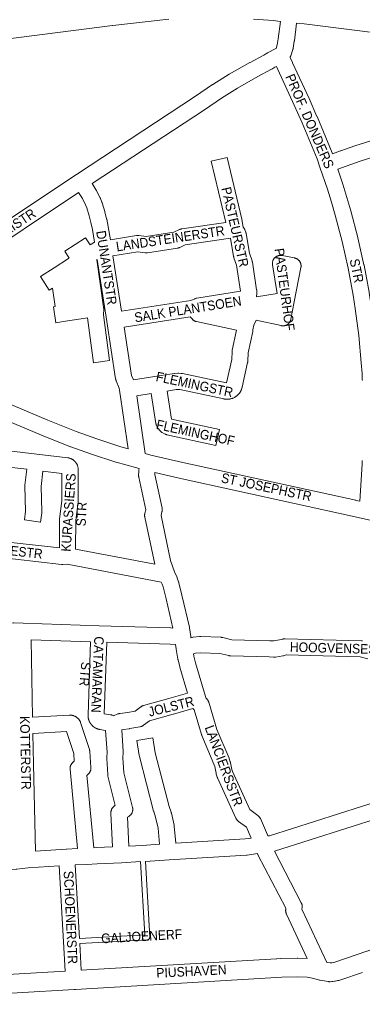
# Model space of a CAD drawing. Header units: metres. Extents: x 123819 to 142731, y 393440 to 405763.
# Tile 164 of 256: x 134717 to 134992, y 395984 to 396775. Entities that reach past the tile are written whole.
import ezdxf
from ezdxf.enums import TextEntityAlignment as Align

# ---------------------------------------------------------------- set-up
doc = ezdxf.new("R2010")
doc.units = ezdxf.units.M
doc.header["$MEASUREMENT"] = 0
for name, color, linetype, lineweight in [('gs-anno-wegen algemeen tekst', 7, 'Continuous', 0), ('gs-knt-aanvullende hoofdweg', 7, 'Continuous', 0), ('gs-knt-paden', 7, 'Continuous', 0), ('gs-knt-wegen algemeen', 7, 'Continuous', 0)]:
    doc.layers.add(name, color=color, linetype=linetype, lineweight=lineweight)
doc.styles.add('Style-Arial', font='arial.ttf')

msp = doc.modelspace()

# ---------------------------------------------------------------- linework, layer by layer
at = {"layer": 'gs-knt-aanvullende hoofdweg', "color": 7, "linetype": 'Continuous', "flags": 128}
for points in [[(134836.58, 396775.69), (134791.39, 396770.6), (134791.36, 396770.6), (134705.41, 396759.72), (134667.43, 396754.76), (134667.37, 396754.75), (134652.08, 396752.89), (134651.85, 396752.86), (134651.63, 396752.85), (134651.62, 396752.84), (134651.53, 396752.84), (134641.73, 396752.23), (134627.67, 396751.39), (134627.67, 396751.39), (134627.5, 396751.39), (134614.67, 396750.91), (134614.53, 396750.91), (134604.94, 396750.74)], [(134926.23, 396773.92), (134925.92, 396773.97), (134922.26, 396774.54), (134920.7, 396774.78), (134904.59, 396775.92)], [(135030.66, 396762.36), (135025, 396762.38), (135024.64, 396762.39), (135024.29, 396762.42), (135013.16, 396763.52), (135013, 396763.54), (135012.97, 396763.54), (134985.75, 396766.85), (134985.75, 396766.85), (134985.68, 396766.86), (134945.37, 396772.11), (134939.2, 396772.67)], [(134963.56, 396018.1), (134966.12, 396017.66), (134967.61, 396017.78), (134968.92, 396018.05), (134969.95, 396018.38), (134969.96, 396018.39), (134995.77, 396027.15), (134995.8, 396027.16), (134995.81, 396027.17), (135002.04, 396029.62), (135002.07, 396029.63), (135021.84, 396037.29), (135021.85, 396037.29), (135039.27, 396044.68), (135039.35, 396044.71), (135044.02, 396046.62)], [(134766.1, 396011.73), (134923.11, 396021.07), (134923.24, 396021.07), (134926.46, 396021.21), (134926.59, 396021.21), (134926.72, 396021.22), (134939.62, 396021.54), (134939.85, 396021.54), (134940.08, 396021.54), (134947.71, 396021.26)], [(134957.75, 396003.91), (134952.97, 396005.13), (134947.71, 396006.23), (134939.77, 396006.52), (134927.22, 396006.2), (134761.44, 395996.41), (134761.43, 395996.41), (134760.47, 395996.35), (134760.46, 395996.35), (134622.64, 395988.37), (134622.6, 395988.37), (134585.08, 395986.4), (134584.74, 395986.39), (134584.39, 395986.39), (134584.05, 395986.42), (134583.71, 395986.45), (134581.93, 395986.69), (134583.81, 395953.98)], [(134628.27, 396003.74), (134753.1, 396010.97)], [(134992.25, 396010.02), (134974.73, 396004.14), (134974.71, 396004.14), (134974.64, 396004.11), (134973.16, 396003.63), (134972.88, 396003.55), (134972.8, 396003.52), (134972.73, 396003.51), (134972.6, 396003.47), (134972.45, 396003.44), (134972.32, 396003.41), (134971.4, 396003.21), (134971.16, 396003.16), (134970.17, 396002.97), (134970.05, 396002.95), (134970, 396002.94), (134969.88, 396002.92), (134969.62, 396002.88), (134969.59, 396002.88), (134968.24, 396002.71), (134967.94, 396002.68), (134967.63, 396002.66), (134966.11, 396002.59), (134966.07, 396002.59), (134965.78, 396002.58), (134965.75, 396002.58), (134965.45, 396002.59), (134965.42, 396002.59), (134965.11, 396002.61), (134965.1, 396002.61), (134964.78, 396002.65), (134964.78, 396002.65), (134964.46, 396002.7), (134958.29, 396003.79)], [(134958.29, 396003.79), (134958.29, 396003.79), (134958.11, 396003.83), (134957.93, 396003.87), (134957.84, 396003.89), (134957.75, 396003.91), (134957.75, 396003.91)], [(134958.29, 396003.79), (134958.29, 396003.79), (134958.11, 396003.83), (134957.93, 396003.87), (134957.84, 396003.89), (134957.75, 396003.91), (134957.75, 396003.91)]]:
    msp.add_lwpolyline(points, dxfattribs=at)
at = {"layer": 'gs-knt-paden', "color": 7, "linetype": 'Continuous', "flags": 128}
for points in [[(134817.79, 396099.25), (134821.24, 396038.43), (134821.24, 396038.34), (134821.24, 396038.24), (134821.23, 396038.15), (134821.22, 396038.05), (134821.21, 396037.96), (134821.19, 396037.86), (134821.17, 396037.77), (134821.14, 396037.68), (134821.1, 396037.59), (134821.07, 396037.5), (134821.03, 396037.41), (134820.98, 396037.33), (134820.93, 396037.25), (134820.88, 396037.17), (134820.82, 396037.09), (134820.76, 396037.02), (134820.7, 396036.95), (134820.63, 396036.88), (134820.56, 396036.81), (134820.49, 396036.75), (134820.41, 396036.69), (134820.33, 396036.64), (134820.25, 396036.59), (134820.17, 396036.54), (134820.08, 396036.5), (134820, 396036.46), (134819.91, 396036.43), (134819.82, 396036.4), (134819.72, 396036.37), (134819.63, 396036.35), (134819.54, 396036.33), (134819.44, 396036.32), (134819.35, 396036.31), (134764.88, 396033.22)], [(134764.65, 396037.24), (134817.11, 396040.21), (134813.78, 396099)]]:
    msp.add_lwpolyline(points, dxfattribs=at)
at = {"layer": 'gs-knt-wegen algemeen', "color": 7, "linetype": 'Continuous', "flags": 128}
for points in [[(134668.31, 396588.58), (134762.17, 396650.94), (134762.2, 396650.96), (134857.85, 396713.81), (134871.58, 396723.23), (134871.83, 396723.39), (134884.9, 396731.5), (134885.13, 396731.64), (134901.69, 396740.98), (134901.8, 396741.04), (134912.86, 396747), (134915.33, 396748.47), (134915.52, 396748.58), (134915.71, 396748.68), (134922.51, 396752.14), (134922.77, 396752.34), (134923.72, 396755.12), (134924.5, 396759.99), (134926.23, 396773.92)], [(134939.2, 396772.67), (134937.41, 396758.27), (134937.37, 396758.04), (134936.49, 396752.52), (134936.44, 396752.25), (134936.38, 396751.98), (134936.31, 396751.72), (134936.22, 396751.45)], [(134936.22, 396751.45), (134934.46, 396746.27), (134934.36, 396745.99), (134934.24, 396745.71), (134934.12, 396745.44), (134933.98, 396745.18), (134933.94, 396745.11)], [(134933.94, 396745.11), (134935.97, 396740.91), (134936.03, 396740.8), (134949.22, 396712.17), (134949.27, 396712.06), (134955.59, 396697.62), (134955.64, 396697.5), (134967.73, 396668.4), (134967.84, 396668.11), (134968.04, 396667.55)], [(134923.02, 396737.79), (134921.81, 396737.17), (134919.39, 396735.74), (134919.15, 396735.6), (134908.03, 396729.61), (134891.65, 396720.37), (134878.82, 396712.4), (134865.16, 396703.04), (134865.05, 396702.97), (134774.78, 396643.65)], [(134992.06, 396485.47), (134992.04, 396486.04), (134992.01, 396486.6), (134991.99, 396487.17), (134991.96, 396487.74), (134991.93, 396488.31), (134991.9, 396488.88), (134991.88, 396489.45), (134991.85, 396490.02), (134991.82, 396490.59), (134991.79, 396491.15), (134991.21, 396499.72), (134989.16, 396521.58), (134986.32, 396543.35), (134984.63, 396554.12), (134980.62, 396575.7), (134975.84, 396597.09), (134970.28, 396618.33), (134967.23, 396628.82), (134963.99, 396639.27), (134958, 396657.02), (134955.64, 396663.54), (134943.64, 396692.45), (134937.37, 396706.78), (134924.23, 396735.29), (134923.02, 396737.79)], [(134968.04, 396667.55), (134974.59, 396669.98), (134974.7, 396670.02), (134985.95, 396673.95), (134986.11, 396674.01), (135003.22, 396679.52)], [(135007.14, 396667.1), (134990.18, 396661.64), (134979.06, 396657.75), (134972.34, 396655.26)], [(134972.34, 396655.26), (134976.35, 396643.36), (134976.4, 396643.21), (134979.69, 396632.63), (134979.72, 396632.51), (134982.81, 396621.87), (134982.86, 396621.71), (134988.47, 396600.27), (134988.52, 396600.04), (134993.35, 396578.42), (134993.4, 396578.19), (134997.44, 396556.41), (134997.47, 396556.24), (134999.2, 396545.29), (134999.22, 396545.12), (135002.09, 396523.15), (135002.11, 396522.91), (135003.58, 396507.23)], [(134774.78, 396643.65), (134778.12, 396638.54), (134778.24, 396638.35), (134778.35, 396638.15), (134778.46, 396637.95), (134781.33, 396632.37), (134781.47, 396632.09), (134781.59, 396631.8), (134782.75, 396628.88), (134782.85, 396628.61), (134782.94, 396628.34), (134785.02, 396621.41), (134785.1, 396621.11), (134786.53, 396615.37), (134786.58, 396615.16), (134787.81, 396609.37), (134787.87, 396609.06), (134789.56, 396598.65)], [(134763.91, 396636.47), (134675.45, 396577.69)], [(134789.56, 396598.65), (134810.57, 396601.89), (134810.88, 396601.93), (134811.18, 396601.95), (134811.49, 396601.96), (134811.8, 396601.96), (134812.11, 396601.94), (134812.42, 396601.91), (134818.28, 396601.13), (134840.55, 396604.59), (134844.96, 396606.73), (134845.22, 396606.85), (134845.48, 396606.96), (134845.75, 396607.06), (134846.03, 396607.14), (134846.3, 396607.21), (134846.58, 396607.27), (134846.86, 396607.32), (134882.39, 396612.54)], [(134897.64, 396606.57), (134898.32, 396604.77), (134898.42, 396604.48), (134898.51, 396604.17), (134898.59, 396603.87), (134898.65, 396603.56), (134901.33, 396587.79), (134903.4, 396581.7), (134903.49, 396581.43), (134903.56, 396581.16), (134903.62, 396580.89), (134903.67, 396580.61), (134907.11, 396558.49), (134907.13, 396558.4), (134907.14, 396558.32), (134907.15, 396558.24), (134907.16, 396558.16), (134907.17, 396558.08), (134907.18, 396558), (134907.19, 396557.91), (134907.2, 396557.83), (134907.21, 396557.75), (134907.21, 396557.67), (134907.22, 396557.59), (134907.23, 396557.5), (134907.23, 396557.42), (134907.24, 396557.34), (134907.24, 396557.26), (134907.25, 396557.17), (134907.25, 396557.09), (134907.25, 396557.01), (134907.26, 396556.93), (134907.26, 396556.84), (134907.26, 396556.76), (134907.26, 396556.68), (134907.26, 396556.6), (134907.26, 396556.51), (134907.26, 396556.43), (134907.26, 396556.35), (134907.26, 396556.27), (134907.25, 396556.18), (134907.25, 396556.1), (134907.25, 396556.02), (134907.24, 396555.94), (134907.24, 396555.85), (134907.23, 396555.77), (134907.23, 396555.69), (134907.22, 396555.61), (134906.99, 396552.72)], [(134886.06, 396599.92), (134849.76, 396594.59), (134845.38, 396592.45), (134845.12, 396592.33), (134844.86, 396592.23), (134844.6, 396592.13), (134844.34, 396592.05), (134844.07, 396591.98), (134843.8, 396591.92), (134843.52, 396591.87), (134819.35, 396588.12), (134819.04, 396588.08), (134818.73, 396588.05), (134818.42, 396588.04), (134818.11, 396588.05), (134817.8, 396588.07), (134817.5, 396588.1), (134811.63, 396588.88), (134791.6, 396585.79)], [(134894.14, 396557.18), (134890.89, 396578.05), (134888.84, 396584.09), (134888.76, 396584.34), (134888.69, 396584.59), (134888.63, 396584.84), (134888.58, 396585.1), (134886.06, 396599.92)], [(134791.6, 396585.79), (134798.49, 396541.26)], [(134906.99, 396552.72), (134923.5, 396555.35), (134919.83, 396578.48), (134919.79, 396578.79), (134919.76, 396579.1), (134919.75, 396579.42), (134919.76, 396579.73), (134919.77, 396580.04), (134919.81, 396580.35), (134919.86, 396580.66), (134919.92, 396580.97), (134920, 396581.27), (134920.09, 396581.57), (134920.19, 396581.86), (134920.31, 396582.15), (134920.45, 396582.43), (134920.59, 396582.71), (134920.76, 396582.97), (134920.93, 396583.23), (134921.11, 396583.49), (134921.31, 396583.73), (134921.52, 396583.96), (134921.74, 396584.18), (134921.97, 396584.4), (134922.21, 396584.6), (134922.46, 396584.78), (134922.71, 396584.96), (134922.98, 396585.12), (134923.25, 396585.28), (134923.53, 396585.41), (134923.82, 396585.54), (134924.11, 396585.65), (134924.41, 396585.74), (134924.71, 396585.83), (134925.02, 396585.89), (134925.32, 396585.95), (134925.63, 396585.98), (134925.95, 396586.01), (134926.26, 396586.01), (134926.57, 396586.01), (134926.88, 396585.98), (134927.19, 396585.95), (134927.5, 396585.89), (134937.54, 396583.95), (134937.84, 396583.88), (134938.14, 396583.8), (134938.43, 396583.71), (134938.72, 396583.6), (134939.01, 396583.48), (134939.29, 396583.34), (134939.56, 396583.19), (134939.82, 396583.03), (134940.08, 396582.86), (134940.33, 396582.67), (134940.57, 396582.48), (134940.8, 396582.27), (134941.01, 396582.05), (134941.22, 396581.82), (134941.42, 396581.58), (134941.61, 396581.33), (134941.78, 396581.07), (134941.94, 396580.81), (134942.09, 396580.54), (134942.22, 396580.26), (134942.34, 396579.97), (134942.45, 396579.68), (134942.55, 396579.39), (134942.63, 396579.09), (134942.69, 396578.79), (134942.74, 396578.48), (134942.78, 396578.17), (134942.8, 396577.86), (134942.81, 396577.55), (134942.8, 396577.24), (134942.78, 396576.93), (134942.74, 396576.63), (134942.69, 396576.32), (134937.34, 396548.7), (134934.63, 396534.71)], [(134798.49, 396541.26), (134854.21, 396549.9), (134857.47, 396551.25), (134857.76, 396551.37), (134858.05, 396551.46), (134858.35, 396551.55), (134858.65, 396551.62), (134858.95, 396551.67), (134894.14, 396557.18)], [(134890.86, 396525.85), (134858.78, 396532.82), (134858.49, 396532.89), (134858.2, 396532.97), (134857.92, 396533.07), (134857.64, 396533.18), (134857.37, 396533.3), (134857.1, 396533.43), (134856.84, 396533.58), (134856.58, 396533.74), (134856.34, 396533.91), (134856.1, 396534.09), (134855.87, 396534.28), (134855.65, 396534.49), (134855.44, 396534.7), (134853.6, 396536.63), (134800.49, 396528.4)], [(134934.63, 396534.7), (134934.61, 396534.64), (134934.58, 396534.48), (134934.54, 396534.33), (134934.5, 396534.17), (134934.46, 396534.02), (134934.41, 396533.87), (134934.35, 396533.72), (134934.3, 396533.57), (134934.24, 396533.42), (134934.17, 396533.27), (134934.11, 396533.13), (134934.04, 396532.98), (134933.96, 396532.84), (134933.88, 396532.7), (134933.8, 396532.56), (134933.72, 396532.43), (134933.63, 396532.3), (134933.54, 396532.16), (134933.44, 396532.04), (134933.35, 396531.91), (134933.25, 396531.79), (134933.14, 396531.66), (134933.04, 396531.54), (134932.93, 396531.43), (134932.81, 396531.31), (134932.7, 396531.2), (134932.58, 396531.1), (134932.46, 396530.99), (134932.34, 396530.89), (134932.21, 396530.79), (134932.09, 396530.69), (134931.96, 396530.6), (134931.82, 396530.51), (134931.69, 396530.42), (134931.55, 396530.34), (134931.41, 396530.26), (134931.27, 396530.19), (134931.13, 396530.11), (134930.99, 396530.04), (134930.84, 396529.98), (134930.69, 396529.92), (134930.55, 396529.86), (134930.4, 396529.8), (134930.24, 396529.75), (134930.09, 396529.7), (134929.94, 396529.66), (134929.78, 396529.62), (134929.63, 396529.59), (134929.47, 396529.55), (134929.31, 396529.52), (134929.16, 396529.5), (134929, 396529.48), (134928.84, 396529.46), (134928.68, 396529.45), (134928.52, 396529.44), (134928.36, 396529.44), (134928.2, 396529.44), (134928.04, 396529.44), (134927.88, 396529.45), (134927.72, 396529.46), (134927.56, 396529.47), (134927.4, 396529.49), (134927.25, 396529.51), (134927.09, 396529.54), (134926.86, 396529.58), (134906.66, 396533.95), (134904.92, 396529.92), (134904.1, 396526.33), (134904.1, 396526.03), (134904.09, 396525.74), (134904.06, 396525.44), (134904.02, 396525.14), (134903.96, 396524.85), (134900.3, 396507.63), (134900.01, 396501.15), (134899.99, 396500.87), (134899.96, 396500.6), (134899.92, 396500.32), (134899.86, 396500.04), (134895.52, 396480.25), (134895.46, 396480.01), (134895.39, 396479.77), (134895.32, 396479.53), (134894.87, 396478.24), (134894.78, 396477.99), (134894.68, 396477.74), (134894.57, 396477.5), (134894.44, 396477.26), (134894.31, 396477.03), (134893.75, 396476.09), (134893.61, 396475.86), (134893.45, 396475.63), (134893.29, 396475.41), (134893.11, 396475.19), (134892.93, 396474.99), (134892.74, 396474.79), (134892.54, 396474.6), (134890.8, 396473.02), (134890.62, 396472.86), (134890.56, 396472.81), (134890.38, 396472.66), (134890.31, 396472.61), (134890.12, 396472.47), (134890.05, 396472.43), (134889.85, 396472.3), (134889.78, 396472.26), (134889.57, 396472.14), (134889.5, 396472.1), (134889.29, 396471.99)], [(134934.63, 396534.71), (134934.63, 396534.71), (134934.63, 396534.7)], [(134934.63, 396534.71), (134934.63, 396534.71), (134934.63, 396534.7)], [(134800.49, 396528.4), (134806.49, 396489.63), (134808.02, 396486)], [(134882.91, 396483.56), (134887.03, 396502.29), (134887.31, 396508.75), (134887.33, 396509.02), (134887.36, 396509.28), (134887.4, 396509.55), (134887.45, 396509.81), (134890.86, 396525.85)], [(134808.02, 396486), (134826.82, 396488.92), (134840.7, 396491.07), (134840.94, 396491.11), (134841.19, 396491.13), (134843.73, 396491.33), (134844.01, 396491.35), (134844.29, 396491.35), (134844.57, 396491.34), (134846.41, 396491.25), (134846.67, 396491.23), (134846.93, 396491.2), (134847.19, 396491.16), (134847.44, 396491.11), (134882.81, 396483.56), (134882.91, 396483.56)], [(134681.36, 396477.94), (134739.14, 396453.68), (134762.14, 396444.52), (134778.52, 396438.79), (134797.86, 396432.37), (134803.71, 396430.75)], [(134822.39, 396475.05), (134810.72, 396473.24)], [(134810.72, 396473.24), (134817.41, 396426.96)], [(134874.35, 396433.36), (134874.35, 396433.36), (134834.92, 396441.97), (134834.62, 396442.05), (134834.31, 396442.14), (134834.02, 396442.24), (134833.72, 396442.36), (134833.43, 396442.5), (134833.15, 396442.64), (134831.25, 396443.7), (134830.99, 396443.85), (134830.74, 396444.01), (134830.5, 396444.18), (134830.27, 396444.37), (134830.04, 396444.56), (134829.83, 396444.77), (134829.62, 396444.98), (134829.42, 396445.2), (134828.02, 396446.87), (134827.84, 396447.1), (134827.66, 396447.34), (134827.5, 396447.59), (134827.34, 396447.85), (134827.2, 396448.11), (134827.07, 396448.38), (134826.62, 396449.37), (134826.51, 396449.64), (134826.41, 396449.92), (134826.32, 396450.2), (134826.24, 396450.48), (134826.17, 396450.77), (134826.12, 396451.06), (134822.39, 396475.05)], [(134889.29, 396471.99), (134888.14, 396471.42), (134887.89, 396471.31), (134887.63, 396471.2), (134887.37, 396471.11), (134887.11, 396471.02), (134886.84, 396470.95), (134885.78, 396470.69), (134885.49, 396470.62), (134885.2, 396470.57), (134884.9, 396470.53), (134884.61, 396470.51), (134884.31, 396470.49), (134884.02, 396470.5), (134881.84, 396470.56), (134881.54, 396470.58), (134881.25, 396470.61), (134880.96, 396470.65), (134880.67, 396470.7), (134845.23, 396478.27), (134844.34, 396478.32), (134842.45, 396478.17), (134835.25, 396477.05)], [(134889.29, 396471.99), (134889.29, 396471.99), (134889.29, 396471.99)], [(134889.29, 396471.99), (134889.29, 396471.99), (134889.29, 396471.99)], [(134812.72, 396414.74), (134809.84, 396415.54), (134794.23, 396419.86), (134794.07, 396419.91), (134793.91, 396419.96), (134774.36, 396426.45), (134774.26, 396426.48), (134757.71, 396432.28), (134757.45, 396432.37), (134734.27, 396441.61), (134734.15, 396441.66), (134684.24, 396462.61)], [(134708.01, 396429.07), (134730.33, 396426.43), (134755.24, 396423.49), (134755.53, 396423.45), (134755.82, 396423.39), (134756.11, 396423.32), (134756.39, 396423.24), (134757.43, 396422.92), (134757.71, 396422.83), (134758, 396422.72), (134758.27, 396422.6), (134758.54, 396422.46), (134758.8, 396422.32), (134759.06, 396422.16), (134759.31, 396421.99), (134759.55, 396421.81), (134759.78, 396421.62), (134760.73, 396420.79), (134760.82, 396420.71), (134760.97, 396420.58), (134761.05, 396420.49), (134761.19, 396420.35), (134761.27, 396420.26), (134761.4, 396420.11), (134761.48, 396420.02), (134761.61, 396419.86), (134761.68, 396419.77), (134761.8, 396419.61), (134761.86, 396419.51), (134761.92, 396419.42), (134762, 396419.29), (134762.03, 396419.24)], [(134817.41, 396426.96), (134822.17, 396425.64), (134847.66, 396419.73), (134986.74, 396389.27), (134986.82, 396389.26), (134989.99, 396388.52)], [(134762.03, 396419.24), (134762.03, 396419.24), (134762.04, 396419.24)], [(134762.03, 396419.24), (134762.03, 396419.24), (134762.04, 396419.24)], [(134762.04, 396419.24), (134762.5, 396418.47), (134762.65, 396418.21), (134762.78, 396417.95), (134762.91, 396417.68), (134763.02, 396417.41), (134763.11, 396417.13), (134763.2, 396416.85), (134763.27, 396416.56), (134763.33, 396416.27), (134763.53, 396415.2), (134763.57, 396414.91), (134763.6, 396414.62), (134763.62, 396414.32), (134763.63, 396414.03)], [(134989.99, 396388.52), (134991.92, 396418.35), (134991.94, 396418.92), (134991.97, 396419.49), (134992, 396420.06), (134992.02, 396420.63), (134992.05, 396421.2)], [(134748.59, 396350.99), (134748.69, 396373.73), (134748.69, 396374), (134748.71, 396374.26), (134748.74, 396374.53), (134750.56, 396388.91), (134750.6, 396410.93)], [(134763.63, 396414.03), (134763.58, 396388.48), (134763.58, 396388.21), (134763.56, 396387.94), (134763.53, 396387.67), (134761.7, 396373.28), (134761.61, 396349.94)], [(134825.29, 396337.87), (134825.28, 396337.89), (134817.18, 396375.86), (134817.13, 396376.16), (134817.08, 396376.46), (134817.06, 396376.76), (134817.04, 396377.07), (134817.04, 396377.37), (134817.06, 396377.68), (134817.08, 396377.98), (134817.13, 396378.28), (134817.18, 396378.58), (134817.26, 396378.88), (134818.01, 396381.72), (134812.34, 396407.97), (134812.28, 396408.29), (134812.24, 396408.6), (134812.21, 396408.92), (134812.19, 396409.24), (134812.2, 396409.56), (134812.29, 396412.39), (134812.3, 396412.66), (134812.33, 396412.94), (134812.37, 396413.21), (134812.42, 396413.48), (134812.48, 396413.74), (134812.72, 396414.74)], [(134825.34, 396411.54), (134825.28, 396411.28), (134825.24, 396409.94), (134831.06, 396382.94), (134831.12, 396382.64), (134831.16, 396382.34), (134831.19, 396382.04), (134831.21, 396381.73), (134831.21, 396381.42), (134831.19, 396381.12), (134831.17, 396380.81), (134831.12, 396380.51), (134831.07, 396380.21), (134830.99, 396379.91), (134830.24, 396377.05), (134837.94, 396340.96), (134840.98, 396331.81), (134843.1, 396327.18), (134843.21, 396326.93), (134843.31, 396326.66), (134844.35, 396323.75), (134844.42, 396323.54), (134844.49, 396323.32), (134844.54, 396323.11), (134846.98, 396313.14), (134847, 396313.08), (134853.06, 396287.27), (134853.11, 396287), (134853.16, 396286.74), (134854.17, 396279.96), (134854.32, 396278.91)], [(135051.49, 396361.77), (134994.62, 396374.07), (134994.57, 396374.09), (134994.52, 396374.1), (134983.91, 396376.56), (134844.83, 396407.02), (134844.75, 396407.03), (134825.34, 396411.54)], [(134830.4, 396323.65), (134754.75, 396337.99), (134751.42, 396337.7), (134751.16, 396337.68), (134750.9, 396337.67), (134750.63, 396337.67), (134750.37, 396337.69), (134750.11, 396337.71), (134694.59, 396344.07), (134632.05, 396351.04), (134572.64, 396357.51), (134561.45, 396357.87), (134561.19, 396357.88), (134560.94, 396357.9), (134521.45, 396362.34), (134521.16, 396362.38), (134520.88, 396362.43), (134520.6, 396362.49), (134503.23, 396366.81), (134503.06, 396366.86), (134502.88, 396366.91), (134467.82, 396377.74)], [(134702.56, 396356.26), (134748.59, 396350.99)], [(134761.61, 396349.94), (134825.29, 396337.87)], [(134562.04, 396329.75), (134558.37, 396285.37), (134580.85, 396282.74), (134586.52, 396283.12), (134586.55, 396283.12), (134586.65, 396283.12), (134650.39, 396286.03), (134656.49, 396287.23), (134660.07, 396288.12), (134660.37, 396288.19), (134660.68, 396288.24), (134661, 396288.28), (134661.31, 396288.3), (134711.44, 396290.74), (134711.71, 396290.74), (134711.97, 396290.74), (134719.44, 396290.49), (134780.55, 396288.5), (134837.9, 396286.72), (134838, 396286.72), (134839.83, 396286.64)], [(134839.83, 396286.64), (134834.33, 396310.08), (134831.98, 396319.68), (134831.14, 396322.02), (134830.4, 396323.65)], [(134725.86, 396277.26), (134726.96, 396215.04)], [(134773.61, 396275.7), (134725.86, 396277.26)], [(134791.36, 396110.86), (134789.97, 396138.05), (134789.96, 396138.36), (134789.96, 396138.67), (134789.99, 396138.98), (134790.02, 396139.29), (134790.07, 396139.6), (134790.14, 396139.9), (134790.22, 396140.2), (134790.31, 396140.5), (134790.42, 396140.79), (134790.54, 396141.08), (134790.68, 396141.36), (134790.83, 396141.63), (134790.99, 396141.9), (134791.16, 396142.16), (134791.35, 396142.4), (134791.55, 396142.64), (134791.76, 396142.88), (134791.98, 396143.1), (134792.21, 396143.3), (134792.45, 396143.5), (134792.7, 396143.69), (134792.96, 396143.86), (134793.22, 396144.02), (134793.5, 396144.19), (134787.59, 396167.81), (134787.53, 396168.1), (134787.47, 396168.39), (134787.44, 396168.68), (134787.41, 396168.98), (134786.59, 396181.89), (134786.58, 396182.13), (134786.58, 396182.38), (134786.59, 396182.62), (134786.81, 396186.94), (134785.66, 396204.47), (134780.95, 396205.19), (134780.72, 396205.23), (134780.49, 396205.28), (134780.37, 396205.31), (134780.25, 396205.34), (134780.13, 396205.37), (134780.01, 396205.4), (134779.89, 396205.44), (134779.77, 396205.47), (134779.65, 396205.51), (134779.53, 396205.54), (134779.41, 396205.58), (134779.3, 396205.62), (134779.18, 396205.66), (134779.06, 396205.71), (134778.95, 396205.75), (134778.83, 396205.8), (134778.72, 396205.84), (134778.6, 396205.89), (134778.49, 396205.94), (134778.37, 396205.99), (134778.26, 396206.04), (134778.15, 396206.09), (134778.04, 396206.15), (134777.92, 396206.2), (134777.81, 396206.26), (134777.7, 396206.31), (134777.59, 396206.37), (134777.48, 396206.43), (134777.38, 396206.49), (134777.27, 396206.55), (134777.16, 396206.62), (134777.05, 396206.68), (134776.95, 396206.75), (134776.85, 396206.81), (134776.74, 396206.88), (134776.64, 396206.95), (134776.53, 396207.02), (134776.43, 396207.09), (134776.33, 396207.16), (134776.23, 396207.23), (134776.13, 396207.31), (134776.03, 396207.38), (134775.93, 396207.46), (134775.84, 396207.54), (134775.74, 396207.62), (134775.65, 396207.7), (134775.55, 396207.78), (134775.46, 396207.86), (134775.36, 396207.94), (134775.27, 396208.02), (134775.18, 396208.11), (134775.09, 396208.19), (134775, 396208.28), (134774.91, 396208.37), (134774.83, 396208.46), (134774.74, 396208.55), (134774.66, 396208.64), (134774.57, 396208.73), (134774.49, 396208.82), (134774.41, 396208.91), (134774.32, 396209.01), (134774.24, 396209.1), (134774.16, 396209.19), (134774.09, 396209.29), (134774.01, 396209.39), (134773.93, 396209.49), (134773.86, 396209.59), (134773.78, 396209.69), (134773.71, 396209.79), (134773.64, 396209.89), (134773.57, 396209.99), (134773.5, 396210.09), (134773.43, 396210.2), (134773.36, 396210.3), (134773.3, 396210.4), (134773.23, 396210.51), (134773.17, 396210.62), (134773.1, 396210.72), (134773.04, 396210.83), (134772.98, 396210.94), (134772.92, 396211.05), (134772.86, 396211.16), (134772.81, 396211.27), (134772.75, 396211.38), (134772.7, 396211.49), (134772.64, 396211.6), (134772.59, 396211.72), (134772.54, 396211.83), (134772.49, 396211.94), (134772.44, 396212.06), (134772.39, 396212.17), (134772.35, 396212.29), (134772.3, 396212.4), (134772.26, 396212.52), (134772.22, 396212.64), (134772.18, 396212.75), (134772.14, 396212.87), (134772.1, 396212.99), (134772.06, 396213.11), (134772.02, 396213.23), (134771.99, 396213.35), (134771.96, 396213.46), (134771.92, 396213.58), (134771.89, 396213.71), (134771.86, 396213.83), (134771.84, 396213.95), (134771.81, 396214.07), (134771.78, 396214.19), (134771.76, 396214.31), (134771.74, 396214.43), (134771.71, 396214.56), (134771.69, 396214.68), (134771.67, 396214.8), (134771.66, 396214.92), (134771.64, 396215.05), (134771.63, 396215.17), (134771.61, 396215.29), (134771.6, 396215.42), (134771.59, 396215.54), (134771.58, 396215.66), (134771.57, 396215.79), (134771.56, 396215.91), (134771.56, 396216.04), (134771.55, 396216.16), (134771.55, 396216.29), (134771.55, 396216.41), (134771.55, 396216.53), (134771.55, 396216.66), (134771.55, 396216.78), (134771.56, 396216.9), (134773.61, 396275.7)], [(134786.63, 396275.28), (134784.61, 396217.8), (134789.6, 396217.04), (134789.91, 396216.98), (134790.22, 396216.91), (134790.52, 396216.83), (134790.82, 396216.73), (134791.11, 396216.62), (134791.9, 396216.29), (134792.1, 396216.2)], [(134841.97, 396273.51), (134837.45, 396273.71), (134786.63, 396275.28)], [(134851.53, 396234.25), (134845.39, 396255.2), (134845.32, 396255.45), (134843.89, 396261.18), (134843.82, 396261.47), (134843.77, 396261.76), (134842.53, 396269.81), (134842.52, 396269.84), (134841.97, 396273.51)], [(134854.32, 396278.91), (134855.1, 396279.11), (134855.39, 396279.17), (134855.68, 396279.23), (134855.97, 396279.27), (134861.11, 396279.87), (134861.37, 396279.89), (134861.62, 396279.91), (134861.88, 396279.91), (134862.14, 396279.91), (134878.6, 396279.22), (134878.92, 396279.2), (134879.22, 396279.17), (134879.53, 396279.12), (134879.84, 396279.05), (134887.15, 396277.32), (134917.63, 396276.52), (134917.8, 396276.51), (134917.98, 396276.5), (134920.79, 396276.27), (134925.51, 396277.09), (134928.17, 396277.83), (134928.44, 396277.9), (134928.71, 396277.95), (134928.98, 396278), (134929.25, 396278.03), (134929.53, 396278.06), (134929.8, 396278.07), (134930.08, 396278.06), (134991.29, 396276.47), (134991.56, 396276.46), (134991.83, 396276.44), (134992.1, 396276.4)], [(134996.42, 396262.01), (134990.27, 396263.47), (134930.72, 396265.02), (134928.68, 396264.46), (134928.47, 396264.4), (134928.26, 396264.36), (134928.05, 396264.32), (134922.19, 396263.3), (134921.92, 396263.26), (134921.65, 396263.23), (134921.38, 396263.22), (134921.11, 396263.21), (134920.84, 396263.21), (134920.56, 396263.23), (134917.11, 396263.51), (134886.13, 396264.32), (134885.86, 396264.34), (134885.6, 396264.36), (134885.33, 396264.39), (134885.06, 396264.44), (134884.8, 396264.5), (134877.44, 396266.24), (134862.11, 396266.88), (134857.92, 396266.39), (134856.3, 396265.97)], [(134856.3, 396265.97), (134856.59, 396264.05), (134857.92, 396258.74), (134865.86, 396231.63), (134866.17, 396230.58), (134866.34, 396230.45), (134866.58, 396230.25), (134866.8, 396230.05), (134867.02, 396229.83), (134867.23, 396229.6), (134867.42, 396229.37), (134867.61, 396229.12), (134867.78, 396228.87), (134867.94, 396228.61), (134868.09, 396228.34), (134868.22, 396228.06), (134868.35, 396227.78), (134868.46, 396227.49), (134868.55, 396227.2), (134875.19, 396205.12), (134884.91, 396182.14), (134885.02, 396181.87), (134885.11, 396181.6), (134885.88, 396179.2), (134885.96, 396178.96), (134886.02, 396178.72), (134886.07, 396178.47), (134887.12, 396173.16), (134887.71, 396171.43), (134901.63, 396140.83), (134907.95, 396136.19), (134908.2, 396136), (134908.44, 396135.8), (134908.66, 396135.58), (134908.88, 396135.36), (134909.09, 396135.13), (134909.28, 396134.88), (134909.46, 396134.63), (134909.63, 396134.37), (134909.79, 396134.1), (134909.94, 396133.82), (134910.07, 396133.54), (134915.77, 396120.45), (134915.84, 396120.28), (134916.1, 396119.63)], [(134792.1, 396216.2), (134795.59, 396217.67), (134795.89, 396217.78), (134796.19, 396217.88), (134796.49, 396217.97), (134796.8, 396218.04), (134797.12, 396218.1), (134797.43, 396218.14), (134803.18, 396218.74), (134809.43, 396219.85), (134813.96, 396223.34), (134814.19, 396223.51), (134814.42, 396223.67), (134814.67, 396223.82), (134814.92, 396223.95), (134815.17, 396224.08), (134815.43, 396224.2), (134815.7, 396224.3), (134815.97, 396224.39), (134816.24, 396224.47), (134836.59, 396229.94), (134851.53, 396234.25)], [(134855.82, 396221.93), (134840.14, 396217.42), (134840.03, 396217.39), (134820.88, 396212.24), (134816.11, 396208.57), (134815.86, 396208.38), (134815.6, 396208.21), (134815.33, 396208.05), (134815.06, 396207.9), (134814.77, 396207.77), (134814.48, 396207.65), (134814.19, 396207.54), (134813.89, 396207.45), (134813.59, 396207.38), (134813.28, 396207.31), (134805.23, 396205.88), (134805, 396205.84), (134804.77, 396205.82), (134799.74, 396205.29), (134798.69, 396204.85)], [(134902.65, 396117.97), (134898.83, 396126.73), (134892.56, 396131.34), (134892.32, 396131.52), (134892.09, 396131.72), (134891.86, 396131.92), (134891.65, 396132.14), (134891.45, 396132.37), (134891.26, 396132.6), (134891.08, 396132.84), (134890.91, 396133.09), (134890.76, 396133.35), (134890.61, 396133.62), (134890.48, 396133.89), (134875.73, 396166.33), (134875.6, 396166.63), (134875.49, 396166.93), (134874.66, 396169.37), (134874.57, 396169.65), (134874.5, 396169.93), (134874.44, 396170.21), (134873.37, 396175.57), (134872.81, 396177.33), (134863.06, 396200.37), (134862.97, 396200.59), (134862.89, 396200.81), (134862.82, 396201.03), (134856.81, 396221.04), (134855.82, 396221.93)], [(134726.96, 396215.04), (134756.36, 396216.7), (134756.67, 396216.71), (134756.98, 396216.7), (134757.29, 396216.68), (134758.12, 396216.61), (134758.42, 396216.58), (134758.7, 396216.54), (134758.99, 396216.48), (134759.27, 396216.41), (134759.56, 396216.33), (134759.83, 396216.23), (134760.56, 396215.96), (134760.85, 396215.84), (134761.14, 396215.71), (134761.42, 396215.57), (134761.69, 396215.41), (134761.96, 396215.24), (134762.21, 396215.05), (134762.46, 396214.86), (134762.7, 396214.65), (134763.83, 396213.61), (134764.05, 396213.4), (134764.25, 396213.18), (134764.45, 396212.95), (134764.64, 396212.71), (134764.81, 396212.47), (134764.98, 396212.21), (134765.13, 396211.95), (134765.27, 396211.68), (134765.4, 396211.4), (134765.51, 396211.12), (134765.61, 396210.84), (134765.61, 396210.84), (134765.61, 396210.83)], [(134765.61, 396210.83), (134772.67, 396189.2), (134772.75, 396188.94), (134772.81, 396188.68), (134772.87, 396188.42), (134772.92, 396188.15), (134772.95, 396187.88), (134772.97, 396187.61), (134773.83, 396174.54), (134773.85, 396174.22), (134773.84, 396173.9), (134773.83, 396173.58), (134773.79, 396173.26), (134773.74, 396172.95), (134773.68, 396172.63), (134773.6, 396172.32), (134773.5, 396172.02), (134773.39, 396171.72), (134773.27, 396171.42), (134773.13, 396171.14), (134772.98, 396170.86), (134772.81, 396170.58), (134772.63, 396170.32), (134772.44, 396170.06), (134772.23, 396169.82), (134772.02, 396169.58), (134771.79, 396169.36), (134771.55, 396169.15), (134771.3, 396168.95), (134771.05, 396168.76), (134770.78, 396168.58), (134770.64, 396168.5), (134776.15, 396110.16)], [(134763.14, 396109.46), (134757.11, 396173.25), (134757.09, 396173.56), (134757.08, 396173.88), (134757.09, 396174.19), (134757.11, 396174.51), (134757.15, 396174.82), (134757.21, 396175.13), (134757.28, 396175.44), (134757.36, 396175.74), (134757.46, 396176.04), (134757.57, 396176.34), (134757.7, 396176.62), (134757.84, 396176.91), (134757.99, 396177.18), (134758.16, 396177.45), (134758.34, 396177.71), (134758.53, 396177.96), (134758.74, 396178.2), (134758.95, 396178.43), (134759.18, 396178.65), (134759.42, 396178.86), (134759.66, 396179.05), (134759.92, 396179.24), (134760.18, 396179.41), (134760.46, 396179.57), (134760.04, 396185.94), (134754.3, 396203.54), (134727.26, 396202.02)], [(134727.26, 396202.02), (134727.85, 396177.28), (134729.3, 396107.53)], [(134798.69, 396204.85), (134799.82, 396187.42), (134799.83, 396187.17), (134799.84, 396186.92), (134799.83, 396186.67), (134799.61, 396182.34), (134800.37, 396170.39), (134807.33, 396142.57), (134807.4, 396142.27), (134807.45, 396141.96), (134807.49, 396141.65), (134807.52, 396141.34), (134807.52, 396141.03), (134807.52, 396140.72), (134807.5, 396140.41), (134807.46, 396140.1), (134807.41, 396139.79), (134807.35, 396139.48), (134807.27, 396139.18), (134807.17, 396138.88), (134807.07, 396138.59), (134806.94, 396138.3), (134806.81, 396138.02), (134806.66, 396137.75), (134806.5, 396137.48), (134806.32, 396137.22), (134806.14, 396136.97), (134805.94, 396136.73), (134805.73, 396136.5), (134805.51, 396136.28), (134805.27, 396136.07), (134805.03, 396135.87), (134804.78, 396135.69), (134804.53, 396135.51), (134804.26, 396135.35), (134803.17, 396134.73), (134804.36, 396111.51)], [(134916.1, 396119.63), (134917.55, 396119.74), (135009.76, 396149.07), (135009.79, 396149.08), (135117.6, 396182.8)], [(135007.42, 396134.66), (134921.41, 396107.3)], [(134840.81, 396127.49), (134842.13, 396113.84), (134897.86, 396117.25), (134902.65, 396117.97)], [(134729.3, 396107.53), (134754.04, 396109.02), (134754.12, 396109.03), (134763.14, 396109.46)], [(134776.15, 396110.16), (134778.29, 396110.28), (134778.39, 396110.29), (134791.36, 396110.86)], [(134921.41, 396107.3), (134942.96, 396065.94), (134943.09, 396065.67), (134943.21, 396065.39), (134943.32, 396065.11), (134943.42, 396064.82), (134943.5, 396064.53), (134943.56, 396064.23), (134943.62, 396063.93), (134943.66, 396063.63), (134943.68, 396063.33), (134943.69, 396063.02), (134943.69, 396062.72), (134943.67, 396062.42), (134943.55, 396060.89), (134963.56, 396018.1)], [(134907.72, 396105.57), (134899.53, 396104.33), (134899.24, 396104.29), (134898.95, 396104.27), (134836.67, 396100.46), (134817.79, 396099.25)], [(134947.71, 396021.26), (134931.03, 396056.94), (134930.9, 396057.22), (134930.79, 396057.5), (134930.7, 396057.79), (134930.62, 396058.09), (134930.55, 396058.38), (134930.49, 396058.69), (134930.45, 396058.99), (134930.43, 396059.29), (134930.42, 396059.6), (134930.42, 396059.91), (134930.44, 396060.21), (134930.55, 396061.59), (134908.17, 396104.54), (134908.07, 396104.73), (134907.98, 396104.92), (134907.9, 396105.12), (134907.72, 396105.57)], [(134748.3, 396095.63), (134723.53, 396094.13), (134714.21, 396092.99), (134714.01, 396092.97), (134713.81, 396092.95), (134653.45, 396089.29), (134623.38, 396087.46)], [(134753.1, 396010.97), (134751.77, 396034.49), (134748.3, 396095.63)], [(134813.78, 396099), (134798.56, 396098.14), (134798.48, 396098.14), (134779.01, 396097.28), (134770.65, 396096.79), (134770.57, 396096.78), (134761.3, 396096.34)], [(134761.3, 396096.34), (134764.65, 396037.24)], [(134764.88, 396033.22), (134766.1, 396011.73)]]:
    msp.add_lwpolyline(points, dxfattribs=at)
for points in [[(134882.39, 396612.54), (134870.65, 396661.64, -0.368456), (134870.66, 396661.66), (134883.31, 396664.68, -0.368457), (134883.32, 396664.67), (134895.16, 396615.12), (134895.2, 396614.93), (134895.24, 396614.75), (134896.31, 396608.7), (134896.32, 396608.7), (134896.53, 396608.46), (134896.72, 396608.22), (134896.91, 396607.96), (134897.08, 396607.7), (134897.24, 396607.43), (134897.39, 396607.15), (134897.52, 396606.86), (134897.64, 396606.58), (134897.64, 396606.57), (134897.64, 396606.57)], [(134803.71, 396430.75), (134796.92, 396477.72), (134796.66, 396479.43), (134794.18, 396485.32), (134794.06, 396485.62), (134793.96, 396485.92), (134793.88, 396486.23), (134793.81, 396486.54), (134793.75, 396486.85), (134786.62, 396532.84), (134778.92, 396582.61), (134778.55, 396582.37), (134784.07, 396544.33), (134784.1, 396544.08), (134784.11, 396544.02), (134784.13, 396543.76), (134784.13, 396543.71), (134784.14, 396543.44), (134784.14, 396543.39), (134784.13, 396543.12), (134784.13, 396543.11), (134783.92, 396538.19), (134788.88, 396501.47, -0.369492), (134788.88, 396501.46), (134775.99, 396499.72, -0.369493), (134775.98, 396499.73), (134771.1, 396535.8), (134766.12, 396535.03), (134753.58, 396533.08), (134745.71, 396531.86, -0.370604), (134745.7, 396531.87), (134743.71, 396544.72, -0.370607), (134743.72, 396544.73), (134745.15, 396544.95), (134742.87, 396559.7), (134740.33, 396558.09, -0.390352), (134740.32, 396558.09), (134733.34, 396569.06, -0.390349), (134733.34, 396569.07), (134744.29, 396576.03), (134755.98, 396583.46), (134756.38, 396583.71), (134752.79, 396589.37, -0.390345), (134752.79, 396589.39), (134769.63, 396600.09, -0.390344), (134769.65, 396600.09), (134773.24, 396594.43), (134776.7, 396596.63), (134775.04, 396606.81), (134773.87, 396612.33), (134772.5, 396617.82), (134770.55, 396624.33), (134769.61, 396626.69), (134767.03, 396631.7), (134763.91, 396636.47)], [(134835.25, 396477.05), (134838.77, 396454.46), (134877.12, 396446.08, -0.369466), (134877.13, 396446.07), (134874.36, 396433.37, -0.260007), (134874.35, 396433.36)], [(134750.6, 396410.93), (134735.26, 396412.74), (134733.81, 396400.48), (134734.45, 396380.32), (134734.45, 396380.03), (134734.44, 396379.74), (134734.42, 396379.45), (134734.38, 396379.16), (134733.26, 396371.6, -0.370254), (134733.25, 396371.6), (134720.39, 396373.51, -0.370255), (134720.38, 396373.52), (134721.42, 396380.5), (134720.78, 396400.56), (134720.78, 396400.8), (134720.79, 396401.04), (134720.8, 396401.29), (134720.83, 396401.53), (134722.33, 396414.27), (134707.92, 396415.98)], [(134804.36, 396111.51), (134815.02, 396112.11), (134829.13, 396113.02), (134827.88, 396125.85), (134825.92, 396134.81), (134824.4, 396139.18), (134824.31, 396139.43), (134824.24, 396139.69), (134812.88, 396183.55), (134812.81, 396183.85), (134812.75, 396184.16), (134810.79, 396196.41, -0.370917), (134810.8, 396196.42), (134823.63, 396198.47, -0.370915), (134823.64, 396198.47), (134825.56, 396186.52), (134836.78, 396143.21), (134838.34, 396138.73), (134838.42, 396138.48), (134838.49, 396138.23), (134838.55, 396137.98), (134840.68, 396128.26), (134840.74, 396128.01), (134840.78, 396127.75), (134840.8, 396127.5), (134840.81, 396127.5), (134840.81, 396127.49)]]:
    msp.add_lwpolyline(points, format="xyb", dxfattribs=at)

# ---------------------------------------------------------------- texts
at = {"layer": 'gs-anno-wegen algemeen tekst', "color": 7, "style": 'Style-Arial', "width": 0.909091}
for s, rotation, p in [('PROF. DONDERS', 293.54219, (134949.79, 396693.83)), ('PASTEURSTR', 282.89625, (134889.81, 396608.81)), ('TIVOLISTR', 33.4644, (134707.19, 396607.03)), ('LANDSTEINERSTR', 8.5871, (134837.66, 396599.54)), ('DUNANTSTR', 278.737, (134786.46, 396576.11)), ('PASTEURHOF', 277.59247, (134929.57, 396558.64)), ('STR', 281.8276, (134987.53, 396573.68)), ('SALK PLANTSOEN', 9.0733, (134851.82, 396542.86)), ('FLEMINGSTR', 347.94171, (134857.21, 396482.37)), ('FLEMINGHOF', 347.6607, (134857.96, 396443.6)), ('ST JOSEPHSTR', 347.96887, (134914.96, 396399.91)), ('KURASSIERS', 86.1426, (134755.83, 396379.48)), ('STR', 87.14945, (134766.23, 396378.17)), ('JAN AARTESTR', 353.5004, (134698.64, 396350.22)), ('CATAMARAN', 267.60766, (134779.2, 396249.33)), ('HOOGVENSESTR', 358.4356, (134975.11, 396270.42)), ('STR', 264.97147, (134769.21, 396249.68)), ('KOTTERSTR', 271.18835, (134721.32, 396186.39)), ('LANCIERSSTR', 290.44194, (134880.77, 396176.08)), ('SCHOENERSTR', 272.6939, (134757.57, 396054.19)), ('GALJOENERF', 3.24527, (134814.64, 396039.06)), ('PIUSHAVEN', 2.8887, (134854.68, 396010.99))]:
    msp.add_text(s, height=7.7, rotation=rotation, dxfattribs=at).set_placement(p, align=Align.MIDDLE_CENTER)
at = {"layer": 'gs-anno-wegen algemeen tekst', "color": 7, "linetype": 'Continuous', "style": 'Style-Arial', "width": 0.909091}
msp.add_text('JOLSTR', height=7.7, rotation=13.8415, dxfattribs=at).set_placement((134838.34, 396223.67), align=Align.MIDDLE_CENTER)

doc.saveas('drawing.dxf')
